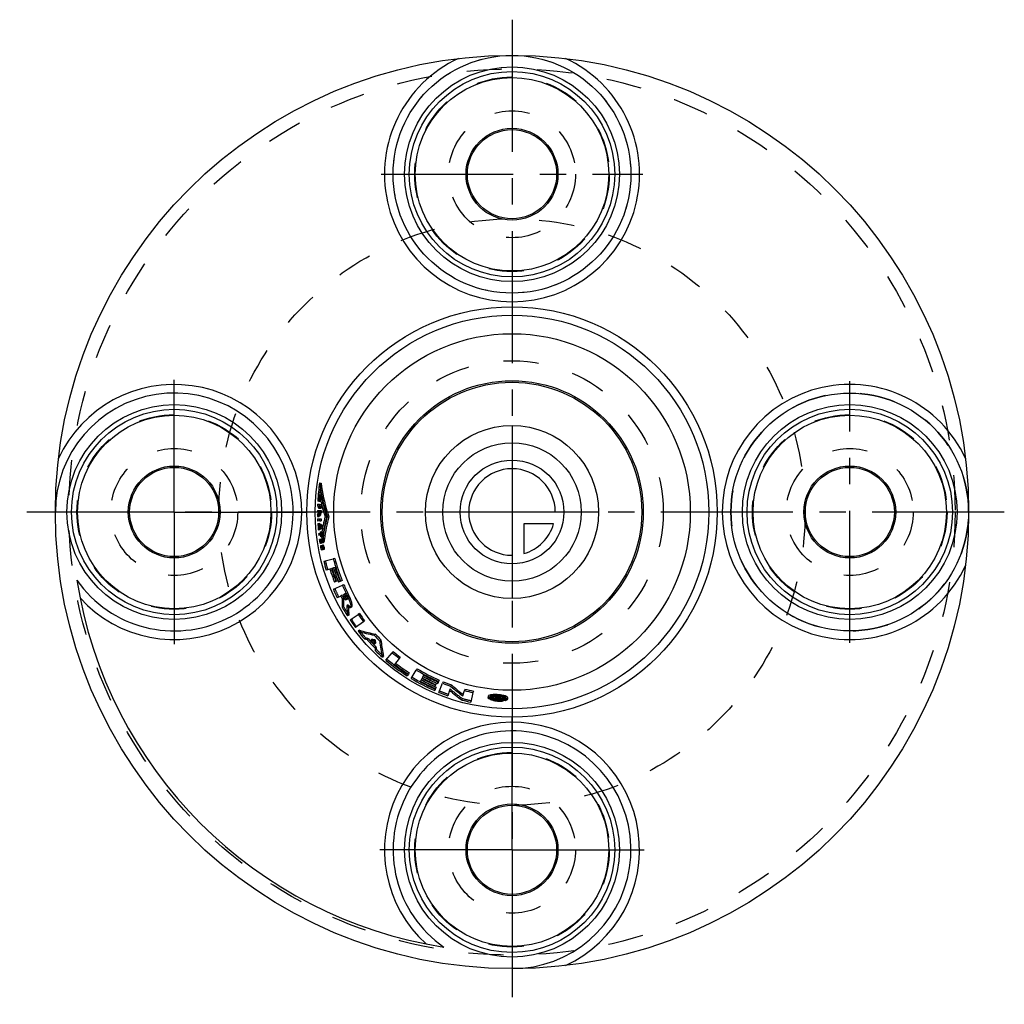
# Model space of a CAD drawing. Header units: millimetres. Extents: x 409 to 591, y 409 to 591.
import ezdxf

# ---------------------------------------------------------------- set-up
doc = ezdxf.new("R2010")
doc.units = ezdxf.units.MM
doc.header["$LTSCALE"] = 65.185185
doc.linetypes.add('CENTER', pattern=[0.6, 0.375, -0.075, 0.075, -0.075])
doc.linetypes.add('HIDDEN', pattern=[0.2, 0.1, -0.1])
for name, color, linetype in [('BOHRUNG', 7, 'CONTINUOUS'), ('KOERPER', 7, 'CONTINUOUS'), ('KONST.EL_MIT_GEO', 7, 'CONTINUOUS'), ('KURVEN', 7, 'CONTINUOUS'), ('L1', 7, 'CONTINUOUS')]:
    doc.layers.add(name, color=color, linetype=linetype)

msp = doc.modelspace()

# ---------------------------------------------------------------- linework, layer by layer
at = {"layer": 'BOHRUNG', "color": 8, "linetype": 'HIDDEN'}
msp.add_circle((500, 500), 54.25, dxfattribs=at)
at = {"layer": 'KOERPER', "color": 2, "linetype": 'CENTER'}
for p, q in [((437.5, 500), (437.5, 524.87)), ((437.5, 500), (412.63, 500)), ((437.5, 500), (437.5, 475.13)), ((437.5, 500), (462.37, 500)), ((500, 437.5), (500, 462.37)), ((500, 437.5), (475.13, 437.5)), ((500, 437.5), (524.87, 437.5)), ((500, 437.5), (500, 412.63))]:
    msp.add_line(p, q, dxfattribs=at)
at = {"layer": 'KOERPER', "color": 7, "linetype": 'Continuous'}
for p, q in [((464.4, 505.39), (464.69, 505.35)), ((464.28, 502), (464.57, 501.98)), ((464.4, 501.42), (464.69, 501.41)), ((464.22, 499.84), (464.29, 499.84)), ((464.23, 500.74), (464.3, 500.74)), ((464.37, 500.28), (464.66, 500.28)), ((464.37, 499.84), (464.66, 499.84)), ((464.38, 500.71), (464.67, 500.7)), ((464, 499.15), (464.29, 499.16)), ((464.06, 497.89), (464.35, 497.91)), ((464.39, 498.73), (464.68, 498.74)), ((464.41, 498.34), (464.7, 498.36)), ((464.45, 497.63), (464.74, 497.65)), ((464.74, 497.65), (464.61, 497.74)), ((465.82, 499.12), (466.11, 499.13)), ((464.14, 496.71), (464.43, 496.74)), ((464.5, 497.01), (464.78, 497.03)), ((464.56, 496.32), (464.85, 496.35)), ((464.67, 496.93), (464.68, 496.95)), ((464.68, 496.95), (464.78, 497.03)), ((464.54, 494.23), (464.6, 494.24)), ((464.66, 495.44), (464.76, 495.45)), ((464.68, 494.26), (464.75, 494.27)), ((464.72, 495.01), (464.82, 495.03)), ((464.75, 493.83), (465.04, 493.88)), ((464.83, 494.28), (465.12, 494.33)), ((464.92, 494.36), (465.2, 494.4)), ((464.77, 493.02), (464.96, 493.05)), ((465.05, 493.07), (465.33, 493.13)), ((467.2, 491.42), (466.92, 491.34)), ((467.81, 487.29), (467.54, 487.19)), ((468.56, 487.3), (468.3, 487.19)), ((468.88, 486.55), (468.61, 486.43)), ((469.76, 484.67), (469.5, 484.53)), ((469.14, 484.35), (468.88, 484.22)), ((471.78, 481.2), (471.54, 481.04)), ((469.81, 480.92), (469.56, 480.76)), ((472.72, 479.87), (472.49, 479.7)), ((471.78, 478.11), (471.55, 477.93)), ((474.71, 477.42), (474.49, 477.23)), ((475.73, 476.32), (475.53, 476.12)), ((478.03, 474.17), (477.85, 473.95)), ((476.21, 473.36), (476.02, 473.14)), ((479.3, 473.15), (479.12, 472.92)), ((480.99, 470.25), (480.83, 470.01)), ((482.43, 471), (482.28, 470.75)), ((486, 468.35), (485.88, 468.09)), ((486.53, 468.89), (486.41, 468.62)), ((487.28, 468.57), (487.17, 468.3)), ((485.97, 467.6), (485.86, 467.33)), ((488.8, 468), (488.71, 467.72)), ((491.26, 467.24), (491.19, 466.96)), ((492.85, 466.86), (492.78, 466.58)), ((490.77, 466.4), (490.74, 466.43)), ((495.6, 465.93), (495.57, 465.65)), ((496.97, 465.82), (496.97, 465.73)), ((497.37, 465.6), (497.36, 465.5)), ((497.39, 465.82), (497.38, 465.7)), ((497.51, 465.62), (497.51, 465.59)), ((497.8, 465.76), (497.78, 465.57)), ((497.83, 465.48), (497.81, 465.19)), ((499.17, 465.66), (499.16, 465.37))]:
    msp.add_line(p, q, dxfattribs=at)
at = {"layer": 'KOERPER', "color": 8, "linetype": 'HIDDEN'}
for p, q in [((464.36, 503.21), (464.65, 503.19)), ((464.15, 501.09), (464.59, 501.07)), ((464, 499.53), (464.29, 499.54)), ((464.14, 499.94), (464.58, 499.94)), ((464.14, 499.81), (464.43, 499.82)), ((464.17, 499.5), (464.46, 499.5)), ((464.29, 499.84), (464.37, 499.84)), ((464.3, 500.74), (464.52, 500.73)), ((464.39, 499.36), (464.44, 499.45)), ((464.44, 499.45), (464.46, 499.5)), ((464.08, 497.54), (464.37, 497.56)), ((464.14, 497.5), (464.43, 497.52)), ((464.23, 497.44), (464.52, 497.46)), ((465.42, 499.11), (465.71, 499.12)), ((464.11, 497.06), (464.4, 497.08)), ((464.17, 497.11), (464.46, 497.13)), ((464.25, 497.17), (464.54, 497.2)), ((464.39, 497.34), (464.68, 497.36)), ((464.39, 497.29), (464.68, 497.31)), ((464.51, 496.04), (464.8, 496.07)), ((464.55, 495.7), (464.84, 495.73)), ((464.72, 495.75), (465.01, 495.78)), ((464.54, 494.64), (464.98, 494.71)), ((464.6, 494.24), (464.68, 494.26)), ((464.68, 493.82), (464.75, 493.83)), ((464.75, 494.27), (464.83, 494.28)), ((464.76, 495.45), (464.95, 495.47)), ((464.82, 495.03), (465.01, 495.05)), ((464.75, 493.48), (465.1, 493.55)), ((464.96, 493.05), (465.05, 493.07)), ((466.59, 489.52), (466.31, 489.43)), ((467.26, 489.73), (466.98, 489.64)), ((469.19, 484.89), (468.93, 484.76)), ((468.56, 484.58), (468.3, 484.45)), ((468.82, 484.07), (468.56, 483.93)), ((469.4, 484.48), (469.14, 484.35)), ((468.84, 482.54), (468.59, 482.4)), ((469.69, 482.8), (469.44, 482.66)), ((472.92, 476.71), (472.7, 476.52)), ((473.4, 476.61), (473.18, 476.41)), ((474.07, 476.47), (473.86, 476.27)), ((474.67, 476.36), (474.46, 476.16)), ((474.74, 475.75), (474.53, 475.55)), ((474.83, 475.07), (474.62, 474.87)), ((474.9, 474.59), (474.7, 474.38)), ((483.32, 469.22), (483.18, 468.96)), ((483.65, 469.83), (483.51, 469.58)), ((488.55, 467.27), (488.45, 466.99)), ((490.8, 465.49), (490.72, 465.21)), ((496.01, 465.88), (495.98, 465.6)), ((496.99, 466.02), (496.97, 465.82)), ((497.26, 465.93), (497.22, 465.44)), ((497.36, 465.5), (497.36, 465.43)), ((497.38, 465.7), (497.37, 465.6)), ((497.4, 465.99), (497.39, 465.82)), ((497.51, 465.59), (497.5, 465.52)), ((497.53, 465.88), (497.51, 465.62)), ((497.55, 465.5), (497.53, 465.21)), ((497.64, 465.72), (497.62, 465.43)), ((497.66, 465.7), (497.64, 465.72)), ((497.67, 465.68), (497.66, 465.7)), ((497.78, 465.57), (497.78, 465.5)), ((497.83, 465.48), (497.78, 465.54)), ((497.8, 465.86), (497.8, 465.76)), ((498.76, 465.67), (498.75, 465.38))]:
    msp.add_line(p, q, dxfattribs=at)
at = {"layer": 'KOERPER', "color": 7, "linetype": 'Continuous'}
for centre, radius in [((500, 562.5), 22), ((500, 562.5), 8.25), ((500, 500), 33), ((562.5, 500), 22), ((437.5, 500), 8.25), ((562.5, 500), 8.25), ((500, 437.5), 8.25)]:
    msp.add_circle(centre, radius, dxfattribs=at)
at = {"layer": 'KOERPER', "color": 8, "linetype": 'HIDDEN'}
for centre, radius, start, end in [((500, 500), 35.72, 171.3855, 176.7973), ((500, 500), 35.49, 174.8474, 176.4586), ((497.93, 509.66), 33.9, 191.007, 196.5558), ((500, 500), 35.72, 177.7145, 178.2649), ((500, 500), 35.57, 178.2649, 178.8152), ((500, 500), 35.49, 178.2649, 178.8152), ((500, 500), 35.42, 178.2649, 178.8611), ((500, 500), 35.72, 179.549, 180.0994), ((493.98, 484.79), 33.15, 153.0528, 153.5957), ((500, 500), 35.72, 180.7457, 181.3529), ((500, 500), 35.57, 180.0994, 180.2966), ((500, 500), 35.49, 180.0994, 180.2599), ((500, 500), 35.42, 180.0994, 180.2599), ((497.27, 509.48), 33.22, 196.5742, 198.1703), ((500, 500), 35.72, 182.0409, 182.6647), ((500, 500), 35.72, 183.3527, 183.9122), ((484.27, 527.56), 36, 236.4365, 236.5599), ((500, 500), 35.65, 183.9879, 184.6158), ((484.2, 527.46), 35.87, 236.7244, 237.0264), ((500, 500), 35.57, 184.0888, 184.5226), ((498.13, 490.55), 33.53, 165.2026, 171.0296), ((488.23, 468.67), 37.08, 129.8718, 129.9883), ((500, 500), 35.72, 184.6856, 185.2438), ((500, 500), 35.72, 186.3698, 186.9201), ((488.16, 468.76), 36.96, 129.4313, 129.7165), ((500, 500), 35.42, 184.2737, 184.3517), ((500, 500), 35.42, 185.9318, 186.3698), ((500, 500), 35.42, 186.9201, 187.3581), ((500, 500), 35.34, 185.9318, 187.3581), ((500, 500), 35.24, 186.8747, 189.1399), ((500, 500), 35.72, 188.0461, 189.2385), ((500, 500), 35.63, 188.5964, 189.2385), ((500, 500), 35.57, 188.5964, 189.2385), ((500, 500), 35.49, 188.5964, 189.2385), ((500, 500), 35.42, 188.5964, 189.2385), ((500, 500), 35.34, 188.046, 189.1399), ((466.1, 493.44), 1.1, 185.9819, 188.807), ((500, 500), 35.72, 194.6637, 197.4155), ((500, 500), 35.02, 197.4155, 201.5431), ((500, 500), 34.61, 197.4155, 201.5431), ((500, 500), 34.31, 197.4155, 202.0018), ((500, 500), 35.72, 203.3776, 206.1294), ((500, 500), 34.61, 206.1294, 206.8907), ((500, 500), 34.31, 206.1294, 206.8907), ((500, 500), 35.02, 206.1294, 207.0696), ((501.7, 483.76), 32.88, 179.4606, 182.116), ((471.06, 485.32), 2.16, 206.8944, 209.326), ((500, 500), 35.72, 209.2617, 212.2979), ((502.13, 483.85), 32.45, 181.8457, 182.523), ((500, 500), 35.72, 213.6738, 216.4256), ((500, 500), 35.72, 217.8015, 220.6948), ((480.25, 508.57), 32.69, 257.0469, 257.9039), ((500, 500), 35.43, 221.3282, 224.717), ((480.11, 507.91), 32.02, 259.1176, 260.2083), ((500, 500), 35.02, 222.2223, 222.8541), ((500, 500), 35.02, 223.1911, 223.8229), ((506.52, 479.62), 32.02, 185.8369, 186.9276), ((507.18, 479.7), 32.69, 188.1412, 188.9982), ((500, 500), 35.72, 225.3503, 228.2437), ((500, 500), 35.72, 229.6196, 237.4162), ((500, 500), 35.72, 238.7921, 246.5888), ((500, 500), 35.31, 241.5439, 246.0282), ((500, 500), 35.02, 241.5439, 246.1302), ((500, 500), 34.61, 241.5439, 246.1302), ((500, 500), 34.31, 241.5439, 246.5888), ((500, 500), 35.72, 247.9647, 250.7165), ((510.3, 492.48), 33.3, 229.211, 234.1435), ((500, 500), 35.72, 255.0661, 257.8178), ((500, 500), 34.59, 264.9403, 265.399), ((497.69, 469.91), 4.51, 260.8558, 262.8707), ((500, 500), 34.11, 264.9403, 265.6283), ((497.71, 470.07), 4.67, 262.8664, 263.9622), ((500, 500), 34.38, 265.399, 265.6283), ((500, 500), 34.31, 265.399, 265.6283), ((500, 500), 34.18, 265.399, 265.6283), ((497.73, 470.23), 4.83, 265.7969, 266.758), ((523.8, 485.9), 33.25, 217.3758, 217.8501), ((497.27, 464.35), 1.65, 83.7447, 85.6248), ((497.28, 464.37), 1.63, 81.9306, 83.7549), ((497.72, 470.11), 4.71, 266.7504, 268.6958), ((500, 500), 34.59, 265.9333, 266.4031), ((497.71, 469.82), 4.42, 268.6851, 271.4582), ((523.9, 486.09), 33.23, 217.8799, 218.1848)]:
    msp.add_arc(centre, radius, start, end, dxfattribs=at)
at = {"layer": 'KOERPER', "color": 7, "linetype": 'Continuous'}
for centre, radius, start, end in [((498.01, 509.68), 33.61, 187.4006, 196.7382), ((500, 500), 35.49, 176.4586, 176.7973), ((500, 500), 35.34, 177.7145, 178.8611), ((494.16, 484.72), 33.17, 153.819, 154.2029), ((500, 500), 35.34, 179.549, 180.2599), ((497.25, 509.46), 32.81, 196.7556, 198.3543), ((484.5, 527.66), 35.94, 235.8768, 236.3797), ((500, 500), 35.34, 182.0409, 182.6647), ((500, 500), 35.34, 183.8151, 184.8167), ((498.4, 490.5), 33.42, 165.0481, 172.2434), ((488.5, 468.61), 37.02, 130.0718, 130.5466), ((500, 500), 35.34, 189.1399, 189.2385), ((498.97, 490.42), 34, 172.2331, 173.2745), ((462.63, 492.76), 2.72, 7.7894, 11.9306), ((500, 500), 33.9, 194.6637, 202.0018), ((500, 500), 81.5, 188.9124, 261.0876), ((500, 500), 33.9, 203.3776, 206.8907), ((502.27, 483.85), 32.59, 182.5228, 182.9511), ((502.52, 483.87), 32.84, 182.9525, 184.419), ((502.8, 483.89), 33.13, 184.418, 185.1481), ((470.27, 482.57), 0.139, 300.6646, 304.818), ((500, 500), 33.9, 213.6738, 216.4256), ((480.72, 509.59), 32.72, 254.1539, 254.7454), ((480.48, 508.68), 31.79, 254.7186, 259.5283), ((500, 500), 33.9, 221.7504, 224.2947), ((500, 500), 35.02, 222.8541, 223.1911), ((507.56, 479.97), 32.03, 186.5349, 191.3085), ((500, 500), 33.9, 229.6196, 232.3713), ((508.24, 480.1), 32.72, 191.2998, 191.8913), ((500, 500), 35.31, 232.3713, 237.4162), ((500, 500), 33.9, 238.7921, 246.5888), ((500, 500), 33.9, 247.9647, 250.7165), ((500, 500), 35.31, 246.0282, 246.5888), ((510.3, 492.53), 32.62, 228.7754, 233.1616), ((500, 500), 33.9, 255.0661, 257.8178), ((510.57, 492.89), 33.07, 233.224, 233.7018), ((496.79, 460.08), 6.14, 90.6945, 92.4062), ((497.41, 468.58), 3.16, 253.9859, 256.5063), ((497.55, 469.14), 3.73, 256.4934, 258.7515), ((497.64, 469.61), 4.21, 258.741, 260.8649), ((497.72, 470.18), 4.78, 263.9603, 264.8187), ((497.73, 470.23), 4.84, 264.818, 265.7969), ((496.83, 458.23), 7.98, 82.2114, 83.6505), ((498.29, 464.51), 1.53, 66.8019, 68.2442)]:
    msp.add_arc(centre, radius, start, end, dxfattribs=at)
at = {"layer": 'KOERPER', "color": 8, "linetype": 'HIDDEN'}
for points, knots in [([(464.46, 499.5), (464.47, 499.47), (464.49, 499.41), (464.53, 499.36), (464.55, 499.36)], [0, 0, 0, 0, 0.655638, 1, 1, 1, 1]), ([(464.54, 499.73), (464.53, 499.73), (464.51, 499.78), (464.51, 499.81), (464.51, 499.84)], [0, 0, 0, 0, 0.301418, 1, 1, 1, 1]), ([(464.58, 499.84), (464.58, 499.81), (464.58, 499.78), (464.56, 499.73), (464.54, 499.73)], [0, 0, 0, 0, 0.698498, 1, 1, 1, 1]), ([(464.97, 493.87), (464.94, 493.86), (464.9, 493.75), (464.89, 493.49), (464.92, 493.23), (464.97, 493.06)], [0, 0, 0, 0, 0.119576, 0.353772, 1, 1, 1, 1]), ([(465, 493.38), (465, 493.41), (465, 493.46), (465.01, 493.51), (465.02, 493.53)], [0, 0, 0, 0, 0.618522, 1, 1, 1, 1]), ([(465.02, 493.53), (465.02, 493.53), (465.02, 493.53), (465.03, 493.53), (465.03, 493.53)], [0, 0, 0, 0, 0.530788, 1, 1, 1, 1]), ([(465.1, 493.55), (465.12, 493.55), (465.16, 493.49), (465.21, 493.35), (465.24, 493.21), (465.24, 493.11)], [0, 0, 0, 0, 0.124689, 0.372407, 1, 1, 1, 1]), ([(469.54, 483.89), (469.52, 483.88), (469.45, 483.91), (469.33, 484.03), (469.24, 484.16), (469.18, 484.27)], [0, 0, 0, 0, 0.118883, 0.335122, 1, 1, 1, 1]), ([(469.4, 484.48), (469.46, 484.36), (469.53, 484.18), (469.57, 483.99), (469.56, 483.91), (469.54, 483.89)], [0, 0, 0, 0, 0.661314, 0.882552, 1, 1, 1, 1]), ([(469.69, 482.8), (469.76, 482.74), (469.88, 482.62), (470.08, 482.47), (470.27, 482.4), (470.34, 482.45)], [0, 0, 0, 0, 0.363278, 0.651531, 1, 1, 1, 1]), ([(495.6, 465.93), (495.59, 465.86), (495.72, 465.74), (495.9, 465.63), (496.22, 465.5), (496.7, 465.38), (497.35, 465.3), (498, 465.28), (498.5, 465.33), (498.83, 465.41), (499.03, 465.48), (499.17, 465.59), (499.17, 465.66)], [0, 0, 0, 0, 0.058832, 0.107742, 0.169686, 0.323925, 0.500021, 0.676111, 0.830314, 0.892245, 0.941158, 1, 1, 1, 1]), ([(496.01, 465.88), (496.02, 465.94), (496.19, 466.04), (496.48, 466.09), (496.92, 466.12), (497.41, 466.1), (497.9, 466.04), (498.32, 465.95), (498.61, 465.86), (498.76, 465.73), (498.76, 465.67)], [0, 0, 0, 0, 0.058956, 0.168817, 0.322923, 0.499919, 0.676984, 0.831138, 0.941045, 1, 1, 1, 1]), ([(496.13, 465.72), (496.11, 465.74), (496.06, 465.77), (496.01, 465.84), (496.01, 465.88)], [0, 0, 0, 0, 0.331474, 1, 1, 1, 1]), ([(497.5, 465.79), (497.5, 465.79), (497.46, 465.78), (497.42, 465.78), (497.38, 465.79)], [0, 0, 0, 0, 0.19523, 1, 1, 1, 1]), ([(497.39, 465.92), (497.43, 465.92), (497.46, 465.91), (497.53, 465.89), (497.53, 465.88)], [0, 0, 0, 0, 0.661465, 1, 1, 1, 1]), ([(497.52, 465.81), (497.52, 465.81), (497.52, 465.8), (497.51, 465.8), (497.5, 465.79)], [0, 0, 0, 0, 0.381648, 1, 1, 1, 1]), ([(497.72, 465.93), (497.71, 465.93), (497.64, 465.96), (497.56, 465.97), (497.51, 465.98)], [0, 0, 0, 0, 0.210279, 1, 1, 1, 1]), ([(497.64, 465.72), (497.68, 465.73), (497.73, 465.73), (497.8, 465.77), (497.8, 465.79)], [0, 0, 0, 0, 0.658605, 1, 1, 1, 1]), ([(497.8, 465.86), (497.8, 465.86), (497.79, 465.9), (497.75, 465.91), (497.72, 465.93)], [0, 0, 0, 0, 0.162226, 1, 1, 1, 1]), ([(498.76, 465.67), (498.76, 465.66), (498.73, 465.59), (498.67, 465.56), (498.62, 465.53)], [0, 0, 0, 0, 0.189744, 1, 1, 1, 1])]:
    msp.add_open_spline(points, degree=3, knots=knots, dxfattribs=at)
at = {"layer": 'KOERPER', "color": 7, "linetype": 'Continuous'}
for points, knots in [([(464.55, 499.36), (464.57, 499.36), (464.61, 499.42), (464.65, 499.57), (464.66, 499.73), (464.66, 499.84)], [0, 0, 0, 0, 0.117068, 0.342972, 1, 1, 1, 1]), ([(465.14, 493.79), (465.13, 493.81), (465.11, 493.84), (465.07, 493.89), (465.04, 493.88)], [0, 0, 0, 0, 0.35246, 1, 1, 1, 1]), ([(465.3, 493.32), (465.29, 493.35), (465.26, 493.47), (465.23, 493.59), (465.2, 493.67)], [0, 0, 0, 0, 0.266533, 1, 1, 1, 1]), ([(470.35, 482.46), (470.43, 482.51), (470.45, 482.72), (470.42, 482.97), (470.32, 483.38), (470.1, 483.95), (469.89, 484.42), (469.76, 484.67)], [0, 0, 0, 0, 0.119644, 0.218182, 0.341636, 0.648014, 1, 1, 1, 1]), ([(495.69, 466.05), (495.68, 466.04), (495.64, 466.01), (495.61, 465.97), (495.6, 465.93)], [0, 0, 0, 0, 0.298619, 1, 1, 1, 1]), ([(496.53, 466.21), (496.37, 466.21), (496.1, 466.18), (495.83, 466.12), (495.73, 466.07)], [0, 0, 0, 0, 0.588808, 1, 1, 1, 1]), ([(496.54, 465.55), (496.5, 465.56), (496.36, 465.61), (496.22, 465.66), (496.13, 465.72)], [0, 0, 0, 0, 0.296271, 1, 1, 1, 1]), ([(497.71, 466.17), (497.63, 466.18), (497.3, 466.21), (496.96, 466.22), (496.71, 466.22)], [0, 0, 0, 0, 0.253641, 1, 1, 1, 1]), ([(498.2, 465.43), (498.17, 465.42), (498.04, 465.41), (497.92, 465.4), (497.83, 465.4)], [0, 0, 0, 0, 0.236617, 1, 1, 1, 1]), ([(498.47, 466.04), (498.42, 466.05), (498.24, 466.09), (498.05, 466.12), (497.91, 466.14)], [0, 0, 0, 0, 0.235033, 1, 1, 1, 1]), ([(498.62, 465.53), (498.59, 465.52), (498.46, 465.47), (498.31, 465.44), (498.2, 465.43)], [0, 0, 0, 0, 0.20232, 1, 1, 1, 1]), ([(498.86, 465.93), (498.83, 465.94), (498.7, 465.98), (498.57, 466.02), (498.47, 466.04)], [0, 0, 0, 0, 0.222452, 1, 1, 1, 1]), ([(499.17, 465.66), (499.17, 465.71), (499.08, 465.83), (498.96, 465.88), (498.89, 465.91)], [0, 0, 0, 0, 0.378636, 1, 1, 1, 1])]:
    msp.add_open_spline(points, degree=3, knots=knots, dxfattribs=at)
for points in [[(465.17, 493.74), (465.16, 493.75), (465.15, 493.77), (465.14, 493.79)], [(465.2, 493.67), (465.19, 493.69), (465.18, 493.71), (465.17, 493.74)], [(495.73, 466.07), (495.71, 466.06), (495.7, 466.05), (495.69, 466.05)]]:
    msp.add_open_spline(points, degree=3, dxfattribs=at)
at = {"layer": 'KOERPER', "color": 8, "linetype": 'HIDDEN'}
for points in [[(465, 493.33), (465, 493.34), (465, 493.36), (465, 493.38)], [(465.06, 493.07), (465.03, 493.14), (465.02, 493.21), (465.01, 493.27)]]:
    msp.add_open_spline(points, degree=3, dxfattribs=at)
at = {"layer": 'KONST.EL_MIT_GEO', "color": 2, "linetype": 'CENTER'}
for p, q in [((475.8, 562.5), (524.2, 562.5)), ((562.5, 475.8), (562.5, 524.2))]:
    msp.add_line(p, q, dxfattribs=at)
at = {"layer": 'KONST.EL_MIT_GEO', "color": 7, "linetype": 'Continuous'}
for p, q in [((464.15, 501.09), (464.01, 501.09)), ((464.02, 501.44), (464.4, 501.42)), ((464.28, 502), (464.05, 502.01)), ((464.3, 501.08), (464.24, 501.08)), ((464.62, 502), (464.6, 502.07)), ((464.76, 501.43), (464.74, 501.5)), ((464.77, 501.36), (464.76, 501.43)), ((464.14, 499.94), (463.99, 499.94)), ((464, 500.28), (464.37, 500.28)), ((464, 499.53), (464.04, 499.63)), ((464.06, 499.27), (464.02, 499.19)), ((464.11, 499.75), (464.13, 499.79)), ((464.13, 499.79), (464.14, 499.81)), ((464.23, 500.74), (464.15, 500.74)), ((464.17, 499.5), (464.15, 499.46)), ((464.29, 499.94), (464.22, 499.94)), ((464.26, 499.35), (464.55, 499.36)), ((464.38, 500.71), (464.3, 500.71)), ((464.02, 499.19), (464, 499.15)), ((464.02, 498.72), (464.39, 498.73)), ((464.41, 498.34), (464.03, 498.33)), ((464.14, 497.5), (464.08, 497.54)), ((464.25, 497.43), (464.23, 497.44)), ((464.41, 497.66), (464.45, 497.63)), ((465.04, 497.51), (465.06, 497.58)), ((465.78, 499.22), (465.82, 499.12)), ((464.11, 497.06), (464.17, 497.11)), ((464.26, 496.81), (464.14, 496.71)), ((464.22, 496.01), (464.51, 496.04)), ((464.3, 496.84), (464.26, 496.81)), ((464.55, 495.7), (464.26, 495.66)), ((464.38, 496.91), (464.3, 496.84)), ((464.37, 497.35), (464.32, 497.38)), ((464.34, 497.25), (464.38, 497.28)), ((464.39, 497.34), (464.37, 497.35)), ((464.38, 497.28), (464.39, 497.29)), ((464.5, 497.01), (464.38, 496.91)), ((464.39, 497.29), (464.39, 497.34)), ((464.48, 496.31), (464.56, 496.32)), ((464.78, 496.13), (464.8, 496.25)), ((464.35, 494.96), (464.72, 495.01)), ((464.54, 494.23), (464.46, 494.22)), ((464.54, 494.64), (464.48, 494.63)), ((464.66, 495.44), (464.58, 495.43)), ((464.68, 494.26), (464.6, 494.24)), ((464.69, 494.66), (464.62, 494.65)), ((464.68, 493.82), (464.75, 493.83)), ((464.83, 494.28), (464.75, 494.27)), ((465.06, 495.43), (465.05, 495.38)), ((464.77, 493.02), (464.69, 493)), ((464.81, 493.49), (464.75, 493.48)), ((465.05, 493.07), (464.96, 493.05)), ((465.17, 490.89), (466.92, 491.34)), ((466.31, 489.43), (465.64, 489.22)), ((466.98, 489.64), (466.7, 489.56)), ((467.54, 487.19), (467.16, 487.04)), ((468.3, 487.19), (467.92, 487.04)), ((466.95, 485.71), (468.61, 486.43)), ((468.93, 484.76), (468.67, 484.63)), ((468.3, 484.45), (467.67, 484.14)), ((470.04, 480.04), (471.54, 481.04)), ((470.09, 482.3), (470.34, 482.45)), ((472.49, 479.7), (471.03, 478.62)), ((473.92, 476.26), (473.86, 476.27)), ((474.46, 476.09), (474.46, 476.16)), ((476.67, 472.57), (477.85, 473.95)), ((479.12, 472.92), (478.27, 471.81)), ((481.34, 469.2), (482.28, 470.75)), ((480.83, 470.01), (480.61, 469.66)), ((483.18, 468.96), (483.04, 468.7)), ((483.51, 469.58), (483.37, 469.32)), ((486.41, 468.62), (486.25, 468.24)), ((486.49, 466.62), (487.17, 468.3)), ((485.86, 467.33), (485.69, 466.96)), ((485.88, 468.09), (485.71, 467.71)), ((488.45, 466.99), (488.11, 466.01)), ((490.92, 465.96), (491.19, 466.96)), ((492.78, 466.58), (492.4, 464.8)), ((496.92, 465.26), (496.97, 465.73)), ((497.22, 465.44), (497.2, 465.23)), ((497.24, 465.64), (497.22, 465.51)), ((497.37, 465.42), (497.36, 465.43)), ((497.38, 465.4), (497.37, 465.42)), ((497.53, 465.21), (497.49, 465.26)), ((497.5, 465.52), (497.51, 465.59)), ((497.62, 465.43), (497.64, 465.41)), ((497.71, 465.32), (497.73, 465.3)), ((497.77, 465.24), (497.79, 465.22)), ((497.78, 465.57), (497.78, 465.5)), ((497.79, 465.22), (497.81, 465.19))]:
    msp.add_line(p, q, dxfattribs=at)
at = {"layer": 'KONST.EL_MIT_GEO', "color": 8, "linetype": 'HIDDEN'}
for p, q in [((464.26, 499.73), (464.54, 499.73)), ((469.28, 483.76), (469.54, 483.89))]:
    msp.add_line(p, q, dxfattribs=at)
at = {"layer": 'KONST.EL_MIT_GEO', "color": 7, "linetype": 'Continuous'}
for centre, radius in [((500, 500), 84.5), ((500, 562.5), 19.87), ((500, 562.5), 19), ((500, 562.5), 17.9), ((500, 562.5), 8.5), ((500, 500), 37.98), ((500, 500), 36.43), ((500, 500), 24.3), ((500, 500), 24), ((437.5, 500), 19.87), ((562.5, 500), 19.87), ((437.5, 500), 19), ((437.5, 500), 17.9), ((562.5, 500), 19), ((562.5, 500), 17.9), ((437.5, 500), 8.5), ((562.5, 500), 8.5), ((500, 437.5), 19.87), ((500, 437.5), 19), ((500, 437.5), 17.9), ((500, 437.5), 8.5)]:
    msp.add_circle(centre, radius, dxfattribs=at)
at = {"layer": 'KONST.EL_MIT_GEO', "color": 8, "linetype": 'HIDDEN'}
for centre, radius in [((500, 562.5), 22), ((500, 500), 82), ((500, 562.5), 18), ((500, 562.5), 11.75), ((500, 500), 28), ((437.5, 500), 18), ((562.5, 500), 18), ((437.5, 500), 11.75), ((562.5, 500), 11.75), ((500, 437.5), 18), ((500, 437.5), 11.75)]:
    msp.add_circle(centre, radius, dxfattribs=at)
at = {"layer": 'KONST.EL_MIT_GEO', "color": 7, "linetype": 'Continuous'}
for centre, radius, start, end in [((500, 562.5), 23.6, 114.8418, 65.1582), ((437.5, 500), 23.6, 222.3828, 155.1582), ((562.5, 500), 23.6, 24.8418, 335.1582), ((437.5, 500), 22, 215.0243, 180), ((500, 500), 36.01, 171.3857, 176.7975), ((498.64, 509.8), 34.53, 187.3274, 190.8769), ((500, 500), 35.78, 174.8476, 176.7975), ((498.26, 509.73), 34.52, 190.8892, 191.678), ((498.23, 509.72), 34.1, 190.8818, 192.1377), ((500, 500), 36.01, 177.7147, 178.2651), ((500, 500), 35.86, 178.2651, 178.8154), ((500, 500), 35.78, 178.2651, 178.8154), ((500, 500), 35.71, 178.2651, 178.8613), ((500, 500), 35.63, 177.7147, 178.8613), ((498.14, 509.71), 34.39, 191.678, 192.4681), ((498.04, 509.69), 34.29, 192.4683, 192.8275), ((497.91, 509.66), 34.16, 192.9614, 193.81), ((497.78, 509.62), 34.02, 194.0529, 194.42), ((497.71, 509.61), 33.95, 194.42, 194.8473), ((497.72, 509.61), 33.59, 192.1311, 198.0077), ((500, 500), 36.01, 179.5492, 180.0996), ((500, 500), 36.01, 180.7459, 181.3531), ((493.99, 484.76), 33.43, 153.3621, 153.6029), ((494.12, 484.71), 33.4, 153.7996, 154.1691), ((500, 500), 35.86, 180.0996, 180.2968), ((500, 500), 35.78, 180.0996, 180.2601), ((500, 500), 35.71, 180.0996, 180.2601), ((463.1, 499.75), 1.27, 350.3, 353.2125), ((462.35, 499.83), 2.02, 355.6501, 0.31), ((462.72, 499.8), 1.65, 353.1849, 355.6432), ((500, 500), 35.63, 179.5492, 180.2601), ((497.42, 509.53), 33.65, 194.8434, 198.0348), ((500, 500), 36.01, 182.0411, 182.6649), ((484.42, 527.7), 36.1, 235.6529, 236.3222), ((500, 500), 36.01, 183.3528, 183.9124), ((500, 500), 35.94, 183.988, 184.6159), ((500, 500), 35.86, 184.0889, 184.5227), ((484.14, 527.53), 36.08, 236.5335, 236.6674), ((500, 500), 35.63, 182.0411, 182.6649), ((500, 500), 35.63, 183.8153, 184.8169), ((498.24, 490.53), 33.93, 168.1305, 168.5603), ((497.98, 490.59), 33.65, 165.3282, 168.0016), ((498.27, 490.53), 33.57, 166.0816, 170.6718), ((497.81, 490.64), 33.1, 165.1483, 166.0725), ((500, 500), 36.01, 184.6858, 185.244), ((500, 500), 36.01, 186.3699, 186.9203), ((488.1, 468.68), 37.16, 129.7461, 129.9358), ((500, 500), 35.71, 185.932, 186.3699), ((500, 500), 35.71, 186.9203, 187.3583), ((500, 500), 35.63, 185.932, 187.3583), ((498.64, 490.45), 34.33, 170.4906, 171.1322), ((500, 500), 35.53, 186.8749, 189.1401), ((498.53, 490.47), 34.21, 169.848, 170.2751), ((498.38, 490.5), 34.07, 168.561, 169.8486), ((498.7, 490.45), 34.01, 170.6645, 171.5774), ((500, 500), 36.01, 188.0462, 189.2387), ((500, 500), 35.92, 188.5966, 189.2387), ((500, 500), 35.86, 188.5966, 189.2387), ((500, 500), 35.78, 188.5966, 189.2387), ((500, 500), 35.71, 188.5966, 189.2387), ((500, 500), 35.63, 188.0462, 189.2387), ((499, 490.41), 34.31, 172.4882, 173.3975), ((498.86, 490.43), 34.17, 171.6643, 172.4882), ((465.24, 493.59), 0.631, 170.1319, 173.3985), ((467.09, 493.63), 2.49, 186.3456, 189.8441), ((467.06, 493.62), 2.45, 189.7476, 194.5659), ((464.12, 493.33), 0.839, 24.5063, 27.1417), ((463.16, 492.95), 1.87, 17.5738, 18.8338), ((462.9, 492.87), 2.15, 16.1768, 17.5712), ((462.25, 492.69), 2.82, 8.9234, 11.0028), ((462.51, 492.73), 2.56, 7.7616, 8.9153), ((500, 500), 36.01, 194.6639, 197.4156), ((500, 500), 34.19, 194.6639, 202.0019), ((500, 500), 35.31, 197.4156, 201.5432), ((500, 500), 34.9, 197.4156, 201.5432), ((500, 500), 34.6, 197.4156, 202.0019), ((500, 500), 36.01, 203.3777, 206.1295), ((500, 500), 34.19, 203.3777, 206.8908), ((500, 500), 34.6, 206.1295, 206.8908), ((500, 500), 35.31, 206.1295, 207.0697), ((501.73, 483.73), 33.17, 179.6541, 182.3035), ((500, 500), 34.9, 206.1295, 206.8908), ((459.08, 479.25), 11.68, 26.1714, 26.8901), ((500, 500), 36.01, 209.2617, 212.298), ((471.52, 484.64), 2.87, 223.7178, 225.2262), ((502.5, 483.84), 33.08, 182.0479, 185.3421), ((500, 500), 34.19, 213.6738, 216.4256), ((500, 500), 36.01, 213.6738, 216.4256), ((480.52, 509.06), 32.4, 253.9222, 259.2675), ((500, 500), 36.01, 217.8015, 220.6948), ((480.21, 508.6), 32.95, 256.8262, 257.6808), ((500, 500), 35.72, 221.3282, 224.717), ((500, 500), 35.31, 222.2223, 223.8229), ((480.07, 507.93), 32.26, 259.0119, 259.9789), ((506.58, 479.58), 32.3, 186.1873, 187.1538), ((500, 500), 34.19, 221.7504, 224.2947), ((507.43, 479.9), 32.13, 186.755, 192.1455), ((507.22, 479.66), 32.95, 188.3643, 189.2189), ((500, 500), 36.01, 225.3503, 228.2436), ((500, 500), 34.19, 229.6195, 232.3713), ((500, 500), 36.01, 229.6195, 237.4162), ((500, 500), 35.6, 232.3713, 237.4162), ((500, 500), 34.19, 238.792, 246.5887), ((500, 500), 36.01, 238.792, 246.5887), ((500, 500), 35.6, 241.5438, 246.5887), ((500, 500), 35.31, 241.5438, 246.13), ((500, 500), 34.9, 241.5438, 246.13), ((500, 500), 34.6, 241.5438, 246.5887), ((500, 500), 34.19, 247.9645, 250.7163), ((500, 500), 36.01, 247.9645, 250.7163), ((510.43, 492.63), 33.77, 229.3858, 234.2845), ((510.26, 492.46), 32.81, 228.9347, 233.8813), ((500, 500), 34.19, 255.0659, 257.8176), ((500, 500), 36.01, 255.0659, 257.8176), ((496.15, 466.06), 0.762, 232.735, 236.2179), ((497.68, 470.36), 5.35, 258.3583, 260.5714), ((497.62, 469.36), 4.24, 258.6176, 260.7576), ((497.73, 470.65), 5.65, 260.5546, 261.1837), ((496.92, 460.29), 5.53, 89.4877, 90.693), ((497.75, 470.79), 5.79, 261.186, 262.6451), ((500, 500), 34.88, 264.9401, 265.3987), ((497.67, 469.68), 4.57, 260.7481, 262.7612), ((496.92, 459.76), 6.06, 87.2597, 89.4808), ((500, 500), 34.4, 264.9401, 265.628), ((496.75, 457.65), 8.28, 87.6536, 88.3737), ((497.78, 471.02), 6.02, 262.6498, 264.6494), ((496.73, 457.15), 8.78, 84.9497, 87.6445), ((497.7, 469.9), 4.79, 262.7608, 264.6859), ((496.91, 459.56), 6.27, 83.9865, 87.2758), ((500, 500), 34.6, 265.3987, 265.628), ((500, 500), 34.67, 265.3987, 265.628), ((497.8, 471.16), 6.16, 264.6416, 266.6196), ((500, 500), 34.47, 265.3987, 265.628), ((497.7, 469.96), 4.85, 264.6637, 268.4924), ((497.25, 464.02), 1.69, 83.0582, 85.6277), ((523.86, 485.85), 33.45, 217.6672, 217.9827), ((497.79, 471.02), 6.02, 266.6119, 268.6114), ((497.26, 464.11), 1.59, 80.8301, 83.0792), ((496.74, 457.26), 8.67, 83.6111, 84.9662), ((500, 500), 34.88, 265.933, 266.4028), ((496.93, 459.7), 6.12, 82.3091, 83.9938), ((497.53, 466.11), 0.688, 277.4117, 280.0304), ((523.94, 486.02), 33.42, 218.0894, 218.2651), ((497.78, 470.55), 5.55, 268.5693, 272.8693), ((496.8, 457.81), 8.12, 82.1729, 83.6154), ((523.99, 486.06), 33.48, 218.3236, 218.4405), ((496.96, 459.96), 5.85, 81.7976, 82.3027), ((497.01, 460.28), 5.54, 80.5687, 81.8054), ((496.91, 458.63), 7.29, 80.5935, 82.1806), ((497.14, 461.05), 4.75, 78.6341, 80.5962), ((497.82, 469.74), 4.74, 272.8922, 275.2287), ((497.36, 462.13), 3.65, 76.2349, 78.6588), ((498.39, 466.51), 1.45, 287.3873, 289.028), ((500, 437.5), 23.6, 294.8418, 227.6172), ((500, 437.5), 22, 270, 234.9757)]:
    msp.add_arc(centre, radius, start, end, dxfattribs=at)
at = {"layer": 'KONST.EL_MIT_GEO', "color": 8, "linetype": 'HIDDEN'}
msp.add_arc((562.5, 500), 22, 0.0201, 359.94, dxfattribs=at)
at = {"layer": 'KONST.EL_MIT_GEO', "color": 7, "linetype": 'Continuous'}
for points in [[(464.19, 499.45), (464.18, 499.46), (464.18, 499.48), (464.17, 499.5)], [(464.23, 499.77), (464.22, 499.79), (464.22, 499.81), (464.22, 499.84)], [(464.35, 499.54), (464.35, 499.52), (464.34, 499.5), (464.34, 499.48)], [(464.64, 493.76), (464.64, 493.78), (464.65, 493.8), (464.67, 493.81)], [(464.62, 493.7), (464.62, 493.72), (464.63, 493.74), (464.64, 493.76)], [(464.77, 493.02), (464.74, 493.11), (464.72, 493.22), (464.71, 493.32)], [(464.89, 493.68), (464.9, 493.64), (464.92, 493.6), (464.93, 493.56)], [(464.94, 493.21), (464.95, 493.18), (464.95, 493.14), (464.95, 493.11)], [(464.95, 493.11), (464.96, 493.09), (464.96, 493.07), (464.96, 493.05)], [(464.96, 493.47), (464.99, 493.39), (465, 493.31), (465.02, 493.22)], [(469.29, 483.97), (469.3, 483.94), (469.3, 483.9), (469.31, 483.86)], [(497.51, 465.68), (497.56, 465.68), (497.6, 465.67), (497.64, 465.66)]]:
    msp.add_open_spline(points, degree=3, dxfattribs=at)
for points, knots in [([(464.26, 499.35), (464.25, 499.35), (464.21, 499.37), (464.2, 499.41), (464.19, 499.45)], [0, 0, 0, 0, 0.162662, 1, 1, 1, 1]), ([(464.26, 499.73), (464.25, 499.73), (464.23, 499.73), (464.23, 499.75), (464.23, 499.77)], [0, 0, 0, 0, 0.150437, 1, 1, 1, 1]), ([(464.29, 499.84), (464.29, 499.81), (464.29, 499.77), (464.27, 499.73), (464.26, 499.73)], [0, 0, 0, 0, 0.697833, 1, 1, 1, 1]), ([(464.34, 499.48), (464.33, 499.45), (464.32, 499.4), (464.28, 499.35), (464.26, 499.35)], [0, 0, 0, 0, 0.649878, 1, 1, 1, 1]), ([(464.67, 493.81), (464.67, 493.82), (464.68, 493.82), (464.68, 493.82), (464.68, 493.82)], [0, 0, 0, 0, 0.511571, 1, 1, 1, 1]), ([(464.75, 493.83), (464.77, 493.84), (464.83, 493.79), (464.85, 493.74), (464.87, 493.71)], [0, 0, 0, 0, 0.361651, 1, 1, 1, 1]), ([(464.62, 493.35), (464.62, 493.38), (464.61, 493.48), (464.61, 493.59), (464.62, 493.66)], [0, 0, 0, 0, 0.278905, 1, 1, 1, 1]), ([(464.71, 493.32), (464.71, 493.35), (464.71, 493.4), (464.72, 493.46), (464.73, 493.47)], [0, 0, 0, 0, 0.615862, 1, 1, 1, 1]), ([(464.73, 493.47), (464.74, 493.48), (464.74, 493.48), (464.74, 493.48), (464.75, 493.48)], [0, 0, 0, 0, 0.534284, 1, 1, 1, 1]), ([(464.81, 493.49), (464.83, 493.5), (464.86, 493.46), (464.9, 493.37), (464.93, 493.28), (464.94, 493.21)], [0, 0, 0, 0, 0.119954, 0.345043, 1, 1, 1, 1]), ([(469.28, 483.76), (469.26, 483.75), (469.18, 483.78), (469.04, 483.93), (468.94, 484.09), (468.88, 484.22)], [0, 0, 0, 0, 0.117507, 0.340006, 1, 1, 1, 1]), ([(469.14, 484.35), (469.15, 484.32), (469.21, 484.19), (469.26, 484.07), (469.29, 483.97)], [0, 0, 0, 0, 0.269252, 1, 1, 1, 1]), ([(469.29, 483.77), (469.29, 483.76), (469.28, 483.76), (469.28, 483.76), (469.28, 483.76)], [0, 0, 0, 0, 0.504759, 1, 1, 1, 1]), ([(469.31, 483.86), (469.31, 483.85), (469.31, 483.82), (469.3, 483.78), (469.29, 483.77)], [0, 0, 0, 0, 0.329091, 1, 1, 1, 1]), ([(469.57, 484.4), (469.69, 484.16), (469.89, 483.71), (470.09, 483.17), (470.17, 482.78), (470.2, 482.54), (470.17, 482.35), (470.09, 482.3)], [0, 0, 0, 0, 0.356783, 0.662947, 0.785266, 0.88231, 1, 1, 1, 1]), ([(469.71, 482.42), (469.69, 482.43), (469.62, 482.49), (469.55, 482.55), (469.5, 482.61)], [0, 0, 0, 0, 0.227873, 1, 1, 1, 1]), ([(470.09, 482.3), (470.07, 482.29), (470, 482.27), (469.86, 482.32), (469.77, 482.38), (469.71, 482.42)], [0, 0, 0, 0, 0.176407, 0.518486, 1, 1, 1, 1]), ([(495.69, 465.46), (495.67, 465.47), (495.61, 465.52), (495.56, 465.6), (495.57, 465.65)], [0, 0, 0, 0, 0.324929, 1, 1, 1, 1]), ([(495.57, 465.65), (495.58, 465.72), (495.81, 465.86), (496.01, 465.88), (496.16, 465.9)], [0, 0, 0, 0, 0.347513, 1, 1, 1, 1]), ([(496.24, 465.21), (496.19, 465.22), (496.01, 465.28), (495.84, 465.36), (495.73, 465.43)], [0, 0, 0, 0, 0.293642, 1, 1, 1, 1]), ([(495.98, 465.6), (495.99, 465.66), (496.22, 465.78), (496.41, 465.79), (496.54, 465.81)], [0, 0, 0, 0, 0.339346, 1, 1, 1, 1]), ([(496.78, 465.2), (496.58, 465.24), (496.31, 465.31), (496.04, 465.46), (495.98, 465.56), (495.98, 465.6)], [0, 0, 0, 0, 0.664115, 0.874222, 1, 1, 1, 1]), ([(496.16, 465.9), (496.18, 465.9), (496.29, 465.91), (496.41, 465.92), (496.49, 465.92)], [0, 0, 0, 0, 0.235538, 1, 1, 1, 1]), ([(496.6, 465.12), (496.57, 465.13), (496.45, 465.15), (496.33, 465.18), (496.24, 465.21)], [0, 0, 0, 0, 0.260107, 1, 1, 1, 1]), ([(496.49, 465.92), (496.53, 465.93), (496.69, 465.93), (496.86, 465.93), (496.98, 465.93)], [0, 0, 0, 0, 0.239956, 1, 1, 1, 1]), ([(496.54, 465.81), (496.56, 465.81), (496.67, 465.82), (496.78, 465.82), (496.86, 465.82)], [0, 0, 0, 0, 0.23705, 1, 1, 1, 1]), ([(497.5, 465.52), (497.5, 465.5), (497.43, 465.5), (497.39, 465.49), (497.36, 465.5)], [0, 0, 0, 0, 0.339548, 1, 1, 1, 1]), ([(497.37, 465.63), (497.4, 465.63), (497.44, 465.62), (497.51, 465.6), (497.51, 465.59)], [0, 0, 0, 0, 0.660756, 1, 1, 1, 1]), ([(498.75, 465.38), (498.74, 465.33), (498.62, 465.23), (498.23, 465.12), (497.85, 465.1), (497.58, 465.11)], [0, 0, 0, 0, 0.119894, 0.335946, 1, 1, 1, 1]), ([(497.64, 465.66), (497.66, 465.65), (497.71, 465.64), (497.76, 465.62), (497.78, 465.59)], [0, 0, 0, 0, 0.334401, 1, 1, 1, 1]), ([(497.78, 465.5), (497.78, 465.48), (497.73, 465.45), (497.68, 465.44), (497.65, 465.44)], [0, 0, 0, 0, 0.349403, 1, 1, 1, 1]), ([(497.78, 465.59), (497.78, 465.58), (497.78, 465.58), (497.78, 465.57), (497.78, 465.57)], [0, 0, 0, 0, 0.528127, 1, 1, 1, 1]), ([(498.11, 465.82), (498.28, 465.79), (498.58, 465.73), (498.87, 465.63), (498.98, 465.57)], [0, 0, 0, 0, 0.572124, 1, 1, 1, 1]), ([(498.23, 465.68), (498.36, 465.64), (498.54, 465.6), (498.75, 465.45), (498.75, 465.38)], [0, 0, 0, 0, 0.660654, 1, 1, 1, 1]), ([(498.83, 465.13), (498.79, 465.11), (498.6, 465.06), (498.4, 465.04), (498.25, 465.02)], [0, 0, 0, 0, 0.217082, 1, 1, 1, 1]), ([(499.16, 465.37), (499.16, 465.32), (499.06, 465.21), (498.94, 465.17), (498.87, 465.14)], [0, 0, 0, 0, 0.376612, 1, 1, 1, 1]), ([(498.98, 465.57), (499.01, 465.56), (499.08, 465.51), (499.16, 465.43), (499.16, 465.37)], [0, 0, 0, 0, 0.333733, 1, 1, 1, 1])]:
    msp.add_open_spline(points, degree=3, knots=knots, dxfattribs=at)
at = {"layer": 'KURVEN', "color": 40, "linetype": 'Continuous'}
for p, q in [((500, 516), (500, 484)), ((516, 500), (484, 500)), ((507.69, 497.8), (502.2, 497.8)), ((502.2, 497.8), (502.2, 492.31))]:
    msp.add_line(p, q, dxfattribs=at)
for radius in [16, 12.8, 9.6]:
    msp.add_circle((500, 500), radius, dxfattribs=at)
for start, end in [(0, 270), (285.962, 344.038)]:
    msp.add_arc((500, 500), 8, start, end, dxfattribs=at)
at = {"layer": 'L1', "color": 2, "linetype": 'CENTER'}
for p, q in [((500, 591.1), (500, 408.9)), ((591.1, 500), (408.9, 500))]:
    msp.add_line(p, q, dxfattribs=at)

doc.saveas('drawing.dxf')
